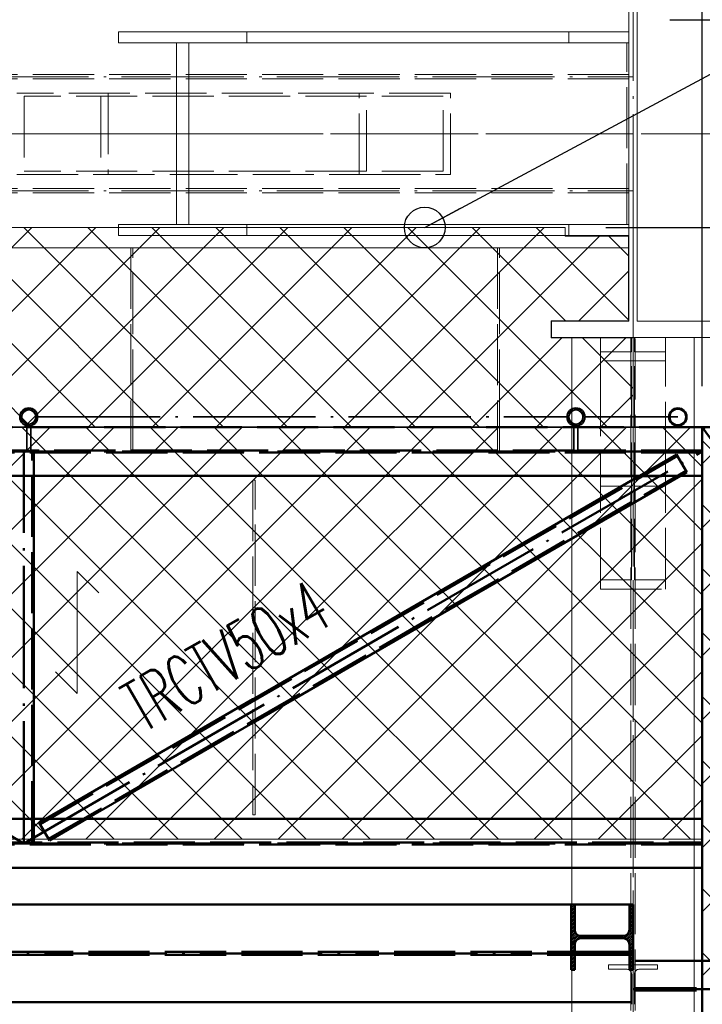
# Paper-space layout 'Layout1' of a CAD drawing. Extents: x -2 to 1243, y -36 to 596.
# Tile 34 of 84: x 292 to 326, y 444 to 492. Entities that reach past the tile are written whole.
import ezdxf

# ---------------------------------------------------------------- set-up
doc = ezdxf.new("R2010")
doc.units = 0
for name, pattern in [('ACAD_ISO02W100', [15, 12, -3]), ('ACAD_ISO04W100', [30.5, 24, -3, 0.5, -3]), ('HP_01_CER_B', [8, 5, -1, 1, -1])]:
    doc.linetypes.add(name, pattern=pattern)
doc.layers.get('0').update_dxf_attribs({"linetype": 'CONTINUOUS'})
doc.layers.get('DEFPOINTS').update_dxf_attribs({"color": 132, "linetype": 'CONTINUOUS'})
for name, color, linetype, lineweight in [('SS_1.ET-HALA_TaO-KCE_VELINU-PRUVLAK', 9, 'CONTINUOUS', 13), ('SS_1.ET-HALA_TaO-RASTR', 7, 'HP_01_CER_B', 13), ('SS_1.ET-HALA_TaO-SLOUP', 9, 'CONTINUOUS', 13), ('SS_2.ET-HALA_TaO-KCE_VELINU-NADSTAVBA', 72, 'CONTINUOUS', 50), ('SS_2.ET-HALA_TaO-KCE_VELINU-PODLAH.NOSNIK', 212, 'CONTINUOUS', 50), ('SS_2.ET-HALA_TaO-LAVKA_+8.000m', 134, 'CONTINUOUS', 50), ('SS_2.ET-HALA_TaO-LAVKA_+8.000m-PLECH', 90, 'CONTINUOUS', 13), ('SS_2.ET-HALA_TaO-LAVKA_+8.000m-PLECH-VYZTUHA', 150, 'CONTINUOUS', 13), ('SS_2.ET-HALA_TaO-LAVKA_+8.000m-ZABRADLI', 30, 'CONTINUOUS', 35), ('SS_KOTY', 3, 'CONTINUOUS', 25), ('SS_POPIS_PROFILU', 13, 'CONTINUOUS', 25), ('SS_SRAFY', 8, 'CONTINUOUS', 18)]:
    doc.layers.add(name, color=color, linetype=linetype, lineweight=lineweight)
doc.styles.add('ROMANS', font='romans.shx', dxfattribs={"width": 0.8})
doc.styles.add('romans.shx', font='romans.shx', dxfattribs={"height": 5})
doc.dimstyles.new('A-1_(2.5)_50AS', dxfattribs={"dimtxt": 2.5, "dimasz": 2, "dimexe": 1, "dimexo": 2, "dimgap": 0, "dimtad": 0, "dimdec": 1, "dimlfac": 50, "dimrnd": 1, "dimtxsty": 'ROMANS', "dimblk1": 'OBLIQUE', "dimblk2": 'OBLIQUE', "dimsah": 1, "dimcen": 2, "dimclrd": 256, "dimclre": 256, "dimclrt": 256, "dimadec": 1, "dimazin": 2, "dimtfac": 0.714286, "dimtdec": 1, "dimtmove": 0, "dimatfit": 3, "dimldrblk": 'OPEN', "dimfxl": 1, "dimtvp": 1.142857, "dimtfill": 1, "dimtolj": 1, "dimlwd": -1, "dimlwe": -1, "dimarcsym": 0})
pattern_1 = [(45, (82.1381, 105.12424), (-0.044901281, 0.044901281), [])]

# ---------------------------------------------------------------- blocks, each defined once
blk = doc.blocks.new('_Oblique')
at = {"color": 0, "linetype": 'ByBlock', "lineweight": -2}
blk.add_line((-0.5, -0.5), (0.5, 0.5), dxfattribs=at)
blk = doc.blocks.new('*D47')
at = {"layer": 'DEFPOINTS', "color": 0, "transparency": 16777216}
for p in [(318.811, 481.924, -7722.3), (369.885, 481.924), (345.538, 472.124, -7720)]:
    blk.add_point(p, dxfattribs=at)
at = {"layer": 'SS_KOTY', "transparency": 16777216}
for p, q in [((320.811, 481.924), (370.885, 481.924)), ((369.885, 472.124), (369.885, 481.924)), ((347.538, 472.124), (370.885, 472.124))]:
    blk.add_line(p, q, dxfattribs=at)
at = {"layer": 'SS_KOTY', "transparency": 16777216, "xscale": 2, "yscale": 2, "zscale": 2}
for p, rotation in [((369.885, 481.924), 90), ((369.885, 472.124), 270)]:
    blk.add_blockref('_Oblique', p, dxfattribs=dict(at, rotation=rotation))
at = {"layer": 'SS_KOTY', "transparency": 16777216, "insert": (367.028, 477.024), "char_height": 2.5, "attachment_point": 5, "rotation": 90, "style": 'ROMANS', "bg_fill": 3, "box_fill_scale": 1.1, "bg_fill_color": 256, "bg_fill_true_color": 13158600, "bg_fill_transparency": 0}
blk.add_mtext('\\A1;490', dxfattribs=at)
blk = doc.blocks.new('_OPEN')
at = {"color": 0, "linetype": 'ByBlock'}
for p, q in [((-1, 0.167), (0, 0)), ((0, 0), (-1, -0.167)), ((0, 0), (-1, 0))]:
    blk.add_line(p, q, dxfattribs=at)
blk = doc.blocks.new('*D48')
at = {"layer": 'DEFPOINTS', "color": 0, "transparency": 16777216}
for p in [(321.938, 492.124, -7720), (375.885, 492.124), (378.385, 486.524)]:
    blk.add_point(p, dxfattribs=at)
at = {"layer": 'SS_KOTY', "transparency": 16777216}
for p, q in [((375.885, 492.124), (375.885, 499.267)), ((323.938, 492.124), (376.885, 492.124)), ((375.885, 486.524), (375.885, 492.124)), ((376.385, 486.524), (374.885, 486.524))]:
    blk.add_line(p, q, dxfattribs=at)
at = {"layer": 'SS_KOTY', "transparency": 16777216, "xscale": 2, "yscale": 2, "zscale": 2}
for p, rotation in [((375.885, 492.124), 90), ((375.885, 486.524), 270)]:
    blk.add_blockref('_Oblique', p, dxfattribs=dict(at, rotation=rotation))
at = {"layer": 'SS_KOTY', "transparency": 16777216, "insert": (373.028, 496.696), "char_height": 2.5, "attachment_point": 5, "rotation": 90, "style": 'ROMANS', "bg_fill": 3, "box_fill_scale": 1.1, "bg_fill_color": 256, "bg_fill_true_color": 13158600, "bg_fill_transparency": 0}
blk.add_mtext('\\A1;280', dxfattribs=at)
blk = doc.blocks.new('*D49')
at = {"layer": 'DEFPOINTS', "color": 0, "transparency": 16777216}
for p in [(345.538, 540.474), (325.538, 472.124, -7720.1), (345.538, 472.124, -7720)]:
    blk.add_point(p, dxfattribs=at)
at = {"layer": 'SS_KOTY', "transparency": 16777216}
for p, q in [((325.538, 474.124), (325.538, 541.474)), ((345.538, 474.124), (345.538, 541.474)), ((325.538, 540.474), (345.538, 540.474))]:
    blk.add_line(p, q, dxfattribs=at)
at = {"layer": 'SS_KOTY', "transparency": 16777216, "xscale": 2, "yscale": 2, "zscale": 2, "rotation": 180}
blk.add_blockref('_Oblique', (325.538, 540.474), dxfattribs=at)
at = {"layer": 'SS_KOTY', "transparency": 16777216, "xscale": 2, "yscale": 2, "zscale": 2}
blk.add_blockref('_Oblique', (345.538, 540.474), dxfattribs=at)
at = {"layer": 'SS_KOTY', "transparency": 16777216, "insert": (335.538, 543.331), "char_height": 2.5, "attachment_point": 5, "style": 'ROMANS', "bg_fill": 3, "box_fill_scale": 1.1, "bg_fill_color": 256, "bg_fill_true_color": 13158600, "bg_fill_transparency": 0}
blk.add_mtext('\\A1;1000', dxfattribs=at)
blk = doc.blocks.new('*D50')
at = {"layer": 'DEFPOINTS', "color": 0, "transparency": 16777216}
for p in [(258.938, 540.474), (258.938, 492.124, -7720.1), (325.538, 472.124, -7720.1)]:
    blk.add_point(p, dxfattribs=at)
at = {"layer": 'SS_KOTY', "transparency": 16777216}
for p, q in [((258.938, 494.124), (258.938, 541.474)), ((325.538, 474.124), (325.538, 541.474)), ((325.538, 540.474), (258.938, 540.474))]:
    blk.add_line(p, q, dxfattribs=at)
at = {"layer": 'SS_KOTY', "transparency": 16777216, "xscale": 2, "yscale": 2, "zscale": 2, "rotation": 180}
blk.add_blockref('_Oblique', (258.938, 540.474), dxfattribs=at)
at = {"layer": 'SS_KOTY', "transparency": 16777216, "xscale": 2, "yscale": 2, "zscale": 2}
blk.add_blockref('_Oblique', (325.538, 540.474), dxfattribs=at)
at = {"layer": 'SS_KOTY', "transparency": 16777216, "insert": (292.238, 543.331), "char_height": 2.5, "attachment_point": 5, "style": 'ROMANS', "bg_fill": 3, "box_fill_scale": 1.1, "bg_fill_color": 256, "bg_fill_true_color": 13158600, "bg_fill_transparency": 0}
blk.add_mtext('\\A1;3330', dxfattribs=at)
blk = doc.blocks.new('*D54')
at = {"layer": 'DEFPOINTS', "color": 0, "transparency": 16777216}
for p in [(345.538, 472.124, -7720.1), (363.885, 472.124), (325.538, 451.684, -7720.1)]:
    blk.add_point(p, dxfattribs=at)
at = {"layer": 'SS_KOTY', "transparency": 16777216}
for p, q in [((347.538, 472.124), (364.885, 472.124)), ((363.885, 451.684), (363.885, 472.124)), ((327.538, 451.684), (364.885, 451.684))]:
    blk.add_line(p, q, dxfattribs=at)
at = {"layer": 'SS_KOTY', "transparency": 16777216, "xscale": 2, "yscale": 2, "zscale": 2}
for p, rotation in [((363.885, 472.124), 90), ((363.885, 451.684), 270)]:
    blk.add_blockref('_Oblique', p, dxfattribs=dict(at, rotation=rotation))
at = {"layer": 'SS_KOTY', "transparency": 16777216, "insert": (361.028, 461.904), "char_height": 2.5, "attachment_point": 5, "rotation": 90, "style": 'ROMANS', "bg_fill": 3, "box_fill_scale": 1.1, "bg_fill_color": 256, "bg_fill_true_color": 13158600, "bg_fill_transparency": 0}
blk.add_mtext('\\A1;1022', dxfattribs=at)
blk = doc.blocks.new('*D58')
at = {"layer": 'DEFPOINTS', "color": 0, "transparency": 16777216}
for p in [(325.538, 534.474), (322.138, 519.562, -7720.1), (325.538, 472.124, -7720.1)]:
    blk.add_point(p, dxfattribs=at)
at = {"layer": 'SS_KOTY', "transparency": 16777216}
for p, q in [((322.138, 521.562), (322.138, 535.474)), ((325.538, 474.124), (325.538, 535.474)), ((322.138, 534.474), (325.538, 534.474)), ((325.538, 534.474), (332.395, 534.474))]:
    blk.add_line(p, q, dxfattribs=at)
at = {"layer": 'SS_KOTY', "transparency": 16777216, "xscale": 2, "yscale": 2, "zscale": 2, "rotation": 180}
blk.add_blockref('_Oblique', (322.138, 534.474), dxfattribs=at)
at = {"layer": 'SS_KOTY', "transparency": 16777216, "xscale": 2, "yscale": 2, "zscale": 2}
blk.add_blockref('_Oblique', (325.538, 534.474), dxfattribs=at)
at = {"layer": 'SS_KOTY', "transparency": 16777216, "insert": (329.967, 537.331), "char_height": 2.5, "attachment_point": 5, "style": 'ROMANS', "bg_fill": 3, "box_fill_scale": 1.1, "bg_fill_color": 256, "bg_fill_true_color": 13158600, "bg_fill_transparency": 0}
blk.add_mtext('\\A1;170', dxfattribs=at)

psp = doc.layouts.get("Layout1")

# ---------------------------------------------------------------- hatches: boundary and pattern name
at = {"layer": 'SS_SRAFY'}
h = psp.add_hatch(dxfattribs=at)
h.set_pattern_fill('ANSI31', color=5, scale=0.02, style=0)
h.set_pattern_definition(pattern_1)
h.paths.add_polyline_path([(319.2781, 448.6842), (319.0981, 448.6842), (319.0981, 445.4842), (319.2781, 445.4842), (319.2781, 446.7242, -0.4142136), (319.5781, 447.0242), (321.6581, 447.0242, -0.4142136), (321.9581, 446.7242), (321.9581, 445.4842), (322.1381, 445.4842), (322.1381, 448.6842), (321.9581, 448.6842), (321.9581, 447.4442, -0.4142136), (321.6581, 447.1442), (319.5781, 447.1442, -0.4142136), (319.2781, 447.4442)], flags=0)
h = psp.add_hatch(dxfattribs=at)
h.set_pattern_fill('ANSI37', color=8, scale=0.7, angle=180, style=0)
h.set_pattern_definition([(225, (335.538, 423.5242), (1.57154, -1.57154), []), (315, (335.538, 423.5242), (1.57154, 1.57154), [])])
h.paths.add_polyline_path([(345.5381, 444.5242), (325.5381, 444.5242), (325.5381, 402.5242), (345.5381, 402.5242)], flags=0)

# ---------------------------------------------------------------- linework, layer by layer
at = {"layer": 'SS_1.ET-HALA_TaO-KCE_VELINU-PRUVLAK', "color": 9, "linetype": 'ACAD_ISO02W100', "ltscale": 0.25}
for p, q in [((323.7381, 464.1715), (323.7381, 470.3693)), ((320.5381, 469.677), (323.7381, 469.677)), ((320.5381, 469.2297), (322.0581, 469.2297)), ((322.2181, 469.2297), (323.7381, 469.2297)), ((319.1381, 466.649), (319.1381, 467.8039)), ((320.5381, 464.6188), (322.0581, 464.6188)), ((322.2181, 464.6188), (323.7381, 464.6188)), ((320.5381, 464.1715), (323.7381, 464.1715)), ((319.1381, 450.4842), (319.1381, 452.8842)), ((325.1381, 450.4842), (325.1381, 452.8842)), ((319.1381, 445.4842), (319.1381, 448.6842)), ((320.9381, 445.7242), (323.3381, 445.7242)), ((320.9381, 445.7242), (320.9381, 445.5042)), ((323.3381, 445.5042), (323.3381, 445.7242)), ((320.9381, 445.5042), (321.8331, 445.5042)), ((322.0731, 445.2642), (322.0731, 443.7842)), ((322.2031, 443.7842), (322.2031, 445.2642)), ((322.4431, 445.5042), (323.3381, 445.5042))]:
    psp.add_line(p, q, dxfattribs=at)
at = {"layer": 'SS_1.ET-HALA_TaO-KCE_VELINU-PRUVLAK', "color": 5, "linetype": 'Continuous', "ltscale": 0.25}
for p, q in [((319.1381, 467.8039), (319.1381, 469.7242)), ((325.1381, 452.8842), (325.1381, 469.7242)), ((319.1381, 452.8842), (319.1381, 466.649)), ((319.1381, 448.6842), (319.1381, 450.4842)), ((325.1381, 105.7242), (325.1381, 450.4842)), ((319.1381, 361.6842), (319.1381, 445.4842))]:
    psp.add_line(p, q, dxfattribs=at)
at = {"layer": 'SS_1.ET-HALA_TaO-KCE_VELINU-PRUVLAK', "color": 9, "linetype": 'ACAD_ISO04W100', "ltscale": 0.25}
psp.add_line((322.1381, 424.9242), (322.1381, 444.5242), dxfattribs=at)
at = {"layer": 'SS_1.ET-HALA_TaO-KCE_VELINU-PRUVLAK', "color": 9, "linetype": 'ACAD_ISO02W100', "ltscale": 0.25, "extrusion": (3.13938e-14, 7.57912e-14, -1)}
psp.add_arc((-321.8331, 445.2642), 0.24, 90, 180, dxfattribs=at)
at = {"layer": 'SS_1.ET-HALA_TaO-KCE_VELINU-PRUVLAK', "color": 9, "linetype": 'ACAD_ISO02W100', "ltscale": 0.25, "extrusion": (-7.57912e-14, 3.13938e-14, -1)}
psp.add_arc((-322.4431, 445.2642), 0.24, 0, 90, dxfattribs=at)
at = {"layer": 'SS_2.ET-HALA_TaO-KCE_VELINU-NADSTAVBA', "color": 1, "linetype": 'Continuous', "ltscale": 0.25}
for p, q in [((319.0981, 448.6842), (319.2781, 448.6842)), ((319.0981, 448.6842), (319.0981, 445.4842)), ((319.2781, 447.4442), (319.2781, 448.6842)), ((321.9581, 448.6842), (322.1381, 448.6842)), ((321.9581, 448.6842), (321.9581, 447.4442)), ((322.1381, 445.4842), (322.1381, 448.6842)), ((319.2781, 445.4842), (319.2781, 446.7242)), ((321.6581, 447.1442), (319.5781, 447.1442)), ((319.5781, 447.0242), (321.6581, 447.0242)), ((321.9581, 446.7242), (321.9581, 445.4842)), ((319.0981, 445.4842), (319.2781, 445.4842)), ((321.9581, 445.4842), (322.1381, 445.4842))]:
    psp.add_line(p, q, dxfattribs=at)
at = {"layer": 'SS_2.ET-HALA_TaO-KCE_VELINU-NADSTAVBA', "color": 1, "linetype": 'Continuous', "ltscale": 0.25, "extrusion": (1.21266e-13, 5.023e-14, -1)}
psp.add_arc((-319.5781, 447.4442), 0.3, 270, 0, dxfattribs=at)
at = {"layer": 'SS_2.ET-HALA_TaO-KCE_VELINU-NADSTAVBA', "color": 1, "linetype": 'Continuous', "ltscale": 0.25, "extrusion": (-5.023e-14, 1.21266e-13, -1)}
psp.add_arc((-321.6581, 447.4442), 0.3, 180, 270, dxfattribs=at)
at = {"layer": 'SS_2.ET-HALA_TaO-KCE_VELINU-NADSTAVBA', "color": 1, "linetype": 'Continuous', "ltscale": 0.25, "extrusion": (2.42532e-13, -1.0046e-13, -1)}
psp.add_arc((-319.5781, 446.7242), 0.3, 0, 90, dxfattribs=at)
at = {"layer": 'SS_2.ET-HALA_TaO-KCE_VELINU-NADSTAVBA', "color": 1, "linetype": 'Continuous', "ltscale": 0.25, "extrusion": (-1.0046e-13, -2.42532e-13, -1)}
psp.add_arc((-321.6581, 446.7242), 0.3, 90, 180, dxfattribs=at)
at = {"layer": 'SS_2.ET-HALA_TaO-KCE_VELINU-PODLAH.NOSNIK', "color": 1, "linetype": 'Continuous', "ltscale": 0.25}
for p, q in [((260.1381, 448.6842), (319.0981, 448.6842)), ((205.4181, 443.8842), (319.1381, 443.8842))]:
    psp.add_line(p, q, dxfattribs=at)
at = {"layer": 'SS_2.ET-HALA_TaO-KCE_VELINU-PODLAH.NOSNIK', "color": 3, "linetype": 'ACAD_ISO02W100', "ltscale": 0.25}
for p, q in [((319.2781, 448.6842), (321.9581, 448.6842)), ((205.4181, 446.3592), (319.1381, 446.3592)), ((205.4181, 446.2092), (319.1381, 446.2092)), ((319.1381, 446.3592), (319.1967, 446.3592)), ((319.1381, 446.2092), (319.1967, 446.2092)), ((319.1967, 446.3592), (319.2733, 446.3592)), ((319.1967, 446.2092), (319.2733, 446.2092)), ((319.2733, 446.3592), (319.3381, 446.3592)), ((319.2733, 446.2092), (319.3381, 446.2092)), ((319.3381, 446.3592), (322.0281, 446.3592)), ((319.3381, 446.2092), (319.3381, 446.3592)), ((319.3381, 446.2092), (322.0281, 446.2092)), ((319.1381, 443.8842), (322.0281, 443.8842))]:
    psp.add_line(p, q, dxfattribs=at)
at = {"layer": 'SS_2.ET-HALA_TaO-KCE_VELINU-PODLAH.NOSNIK', "color": 7, "linetype": 'ACAD_ISO04W100', "ltscale": 0.25}
psp.add_line((322.1381, 446.2842), (202.1381, 446.2842), dxfattribs=at)
at = {"layer": 'SS_2.ET-HALA_TaO-LAVKA_+8.000m', "color": 7, "linetype": 'ACAD_ISO04W100', "ltscale": 0.25}
for p, q in [((292.2381, 451.6842), (258.9381, 470.9242)), ((292.2381, 451.6842), (292.2381, 470.9242)), ((322.1381, 444.5242), (345.5381, 444.5242))]:
    psp.add_line(p, q, dxfattribs=at)
at = {"layer": 'SS_2.ET-HALA_TaO-LAVKA_+8.000m', "color": 3, "linetype": 'ACAD_ISO02W100', "ltscale": 0.25}
for p, q in [((292.3856, 470.9742), (265.7331, 470.9742)), ((292.6581, 451.7343), (292.6581, 470.8742)), ((292.7381, 470.8742), (292.7381, 469.7242)), ((293.0369, 452.6308), (324.319, 470.705)), ((322.4617, 469.7242), (324.279, 470.7742)), ((324.7793, 469.9084), (324.279, 470.7742)), ((293.4572, 451.9035), (324.7393, 469.9776)), ((324.7793, 469.9084), (324.4606, 469.7242)), ((303.4881, 458.7617), (303.5881, 458.8195)), ((303.5881, 458.8195), (303.4881, 458.7617)), ((303.5881, 458.7271), (303.4881, 458.6693)), ((303.4881, 457.6992), (303.5881, 457.757)), ((303.5881, 457.6646), (303.4881, 457.6068)), ((303.4881, 457.6068), (303.5881, 457.6646)), ((292.7381, 452.8842), (292.7381, 451.7343)), ((292.9969, 452.7001), (293.3156, 452.8842)), ((292.9969, 452.7001), (293.0369, 452.6308)), ((292.9969, 452.7001), (293.4972, 451.8343)), ((293.4755, 452.8842), (293.0369, 452.6308)), ((295.3145, 452.8842), (293.4972, 451.8343)), ((322.2481, 445.9242), (325.1381, 445.9242)), ((325.5381, 445.9242), (327.0381, 445.9242)), ((322.2481, 444.5792), (345.5381, 444.5792)), ((322.2481, 444.4692), (345.5381, 444.4692))]:
    psp.add_line(p, q, dxfattribs=at)
at = {"layer": 'SS_2.ET-HALA_TaO-LAVKA_+8.000m', "color": 1, "linetype": 'Continuous', "ltscale": 0.25}
for p, q in [((292.7381, 452.8842), (292.7381, 469.7242)), ((324.4606, 469.7242), (303.5881, 457.6646)), ((303.5881, 458.8195), (322.4617, 469.7242)), ((293.3156, 452.8842), (303.4881, 458.7617)), ((303.4881, 457.6068), (295.3145, 452.8842)), ((325.1381, 445.9242), (325.5381, 445.9242))]:
    psp.add_line(p, q, dxfattribs=at)
at = {"layer": 'SS_2.ET-HALA_TaO-LAVKA_+8.000m-PLECH', "color": 7}
for p, q in [((294.8574, 465.0395, -7720.1), (294.8574, 459.0395, -7720.1)), ((295.9181, 463.9788, -7720.1), (294.8574, 465.0395, -7720.1)), ((294.8574, 459.0395, -7720.1), (293.7967, 460.1001, -7720.1))]:
    psp.add_line(p, q, dxfattribs=at)
at = {"layer": 'SS_2.ET-HALA_TaO-LAVKA_+8.000m-PLECH', "color": 7, "linetype": 'Continuous', "ltscale": 0.25}
for p, q in [((325.5381, 402.5242), (325.5381, 444.5242)), ((325.5381, 444.5242), (345.5381, 444.5242))]:
    psp.add_line(p, q, dxfattribs=at)
at = {"layer": 'SS_2.ET-HALA_TaO-LAVKA_+8.000m-PLECH-VYZTUHA', "color": 3, "linetype": 'ACAD_ISO02W100', "ltscale": 0.25}
for p, q in [((297.4881, 470.9242), (297.5881, 470.9242)), ((297.5881, 470.9242), (297.5881, 470.9742)), ((315.4881, 470.9242), (315.5881, 470.9242)), ((315.5881, 470.9242), (315.5881, 470.9742)), ((303.5881, 469.5242), (303.4881, 469.5242)), ((303.4881, 469.5242), (303.4881, 453.0842)), ((303.5881, 453.0842), (303.5881, 469.5242)), ((303.4881, 453.0842), (303.5881, 453.0842))]:
    psp.add_line(p, q, dxfattribs=at)
at = {"layer": 'SS_2.ET-HALA_TaO-LAVKA_+8.000m-ZABRADLI', "color": 3, "linetype": 'ACAD_ISO02W100', "ltscale": 0.25}
psp.add_line((292.5856, 470.9742), (292.3856, 470.9742), dxfattribs=at)

# ---------------------------------------------------------------- texts
at = {"layer": 'SS_POPIS_PROFILU', "color": 13, "style": 'romans.shx', "width": 0.6}
psp.add_text('TRCTV50x4', height=2.5, rotation=30.01837, dxfattribs=at).set_placement((298.0923, 457.0916))

# ---------------------------------------------------------------- dimensions: what is measured, and where the dimension line sits
at = {"layer": 'SS_KOTY'}
dim = psp.add_linear_dim(base=(375.885, 492.1242), p1=(378.385, 486.5242), p2=(321.9381, 492.1242, -7720), angle=90, dimstyle='A-1_(2.5)_50AS', dxfattribs=at)
dim.commit()
dim.dimension.update_dxf_attribs({"geometry": '*D48', "text_midpoint": (375.885, 496.6957), "dimtype": 160})
dim = psp.add_linear_dim(base=(369.885, 481.9242), p1=(345.5381, 472.1242, -7720), p2=(318.8112, 481.9242, -7722.3), angle=90, dimstyle='A-1_(2.5)_50AS', override={"dimtmove": 1}, dxfattribs=at)
dim.commit()
dim.dimension.update_dxf_attribs({"geometry": '*D47', "text_midpoint": (367.0279, 477.0242)})

# ---------------------------------------------------------------- next in the draw order: linework, layer by layer
at = {"layer": 'SS_2.ET-HALA_TaO-LAVKA_+8.000m', "color": 3, "linetype": 'ACAD_ISO02W100', "ltscale": 0.25}
psp.add_line((319.2381, 470.9742), (292.5856, 470.9742), dxfattribs=at)
at = {"layer": 'SS_2.ET-HALA_TaO-LAVKA_+8.000m-ZABRADLI', "color": 3, "linetype": 'ACAD_ISO02W100', "ltscale": 0.25}
psp.add_line((319.4381, 470.9742), (319.2381, 470.9742), dxfattribs=at)

# ---------------------------------------------------------------- next in the draw order: dimensions: what is measured, and where the dimension line sits
at = {"layer": 'SS_KOTY'}
dim = psp.add_linear_dim(base=(345.5381, 540.4736), p1=(325.5381, 472.1242, -7720.1), p2=(345.5381, 472.1242, -7720), dimstyle='A-1_(2.5)_50AS', dxfattribs=at)
dim.commit()
dim.dimension.update_dxf_attribs({"geometry": '*D49', "text_midpoint": (335.5381, 543.3307)})

# ---------------------------------------------------------------- next in the draw order: dimensions: what is measured, and where the dimension line sits
dim = psp.add_linear_dim(base=(258.9381, 540.4736), p1=(325.5381, 472.1242, -7720.1), p2=(258.9381, 492.1242, -7720.1), dimstyle='A-1_(2.5)_50AS', override={"dimtmove": 1}, dxfattribs=at)
dim.commit()
dim.dimension.update_dxf_attribs({"geometry": '*D50', "text_midpoint": (292.2381, 543.3307)})

# ---------------------------------------------------------------- next in the draw order: hatches: boundary and pattern name
at = {"layer": 'SS_SRAFY'}
h = psp.add_hatch(dxfattribs=at)
h.set_pattern_fill('ANSI31', color=5, scale=0.02, style=0)
h.set_pattern_definition(pattern_1)
h.paths.add_polyline_path([(292.4856, 473.0642, 1), (292.4856, 472.1742, 1)], flags=0)
h.paths.add_polyline_path([(292.4856, 472.9642, 1), (292.4856, 472.2742, 1)], flags=0)
h = psp.add_hatch(dxfattribs=at)
h.set_pattern_fill('ANSI31', color=5, scale=0.02, style=0)
h.set_pattern_definition(pattern_1)
h.paths.add_polyline_path([(319.3381, 473.0642, 1), (319.3381, 472.1742, 1)], flags=0)
h.paths.add_polyline_path([(319.3381, 472.9642, 1), (319.3381, 472.2742, 1)], flags=0)

# ---------------------------------------------------------------- next in the draw order: linework, layer by layer
at = {"layer": 'SS_1.ET-HALA_TaO-KCE_VELINU-PRUVLAK', "color": 9, "linetype": 'ACAD_ISO02W100', "ltscale": 0.25}
for p, q in [((308.702, 488.5242), (291.902, 488.5242)), ((309.0598, 488.3642), (292.2598, 488.3642)), ((292.2598, 488.3642), (292.2598, 484.6842)), ((296.0164, 488.3642), (296.0164, 484.6842)), ((296.3742, 488.5242), (296.3742, 484.5242)), ((313.1741, 488.5242), (308.702, 488.5242)), ((308.702, 484.5242), (308.702, 488.5242)), ((312.8164, 488.3642), (309.0598, 488.3642)), ((309.0598, 484.6842), (309.0598, 488.3642)), ((312.8164, 484.6842), (312.8164, 488.3642)), ((313.1741, 484.5242), (313.1741, 488.5242)), ((291.902, 484.5242), (299.7317, 484.5242)), ((309.0598, 484.6842), (292.2598, 484.6842)), ((299.7317, 484.5242), (308.702, 484.5242)), ((308.702, 484.5242), (313.1741, 484.5242)), ((312.8164, 484.6842), (309.0598, 484.6842)), ((320.5381, 475.8188), (320.5381, 476.5242)), ((320.5381, 475.3715), (320.5381, 475.8188)), ((320.5381, 473.0642), (320.5381, 475.3715)), ((319.1381, 472.8926), (319.1381, 473.0105)), ((320.5381, 464.1715), (320.5381, 473.0642)), ((319.1381, 472.228), (319.1381, 472.3459)), ((319.1381, 469.7242), (319.1381, 472.1742))]:
    psp.add_line(p, q, dxfattribs=at)
at = {"layer": 'SS_1.ET-HALA_TaO-KCE_VELINU-PRUVLAK', "color": 5, "linetype": 'Continuous', "ltscale": 0.25}
for p, q in [((299.7317, 486.5242), (262.2601, 486.5242)), ((319.1381, 473.0105), (319.1381, 476.5242)), ((319.1381, 472.3459), (319.1381, 472.8926)), ((319.1381, 472.1742), (319.1381, 472.228))]:
    psp.add_line(p, q, dxfattribs=at)
at = {"layer": 'SS_1.ET-HALA_TaO-SLOUP', "color": 5, "linetype": 'Continuous', "ltscale": 0.25}
for p, q in [((303.1933, 491.5242), (296.884, 491.5242)), ((296.884, 491.5242), (296.884, 490.9842)), ((303.1933, 491.5242), (303.1933, 490.9842)), ((296.884, 490.9842), (299.7317, 490.9842)), ((299.7317, 490.9842), (299.7317, 482.0642)), ((300.3456, 490.9842), (303.1933, 490.9842)), ((300.3456, 490.9842), (300.3456, 482.0642)), ((299.7317, 482.0642), (296.884, 482.0642)), ((296.884, 482.0642), (296.884, 481.5242)), ((303.1933, 482.0642), (300.3456, 482.0642)), ((303.1933, 482.0642), (303.1933, 481.5242)), ((296.884, 481.5242), (303.1933, 481.5242)), ((318.1381, 477.3242), (318.1381, 476.5242))]:
    psp.add_line(p, q, dxfattribs=at)
at = {"layer": 'SS_1.ET-HALA_TaO-SLOUP', "color": 9, "linetype": 'ACAD_ISO02W100', "ltscale": 0.25}
for p, q in [((318.9834, 490.9842), (318.9834, 491.5242)), ((299.7317, 490.9842), (300.3456, 490.9842)), ((300.3456, 482.0642), (299.7317, 482.0642)), ((318.9834, 481.5242), (318.9834, 482.0642))]:
    psp.add_line(p, q, dxfattribs=at)
at = {"layer": 'SS_2.ET-HALA_TaO-LAVKA_+8.000m-PLECH', "color": 7, "linetype": 'Continuous', "ltscale": 0.25}
for p, q in [((260.1381, 481.9242), (318.8112, 481.9242)), ((318.8112, 481.5042), (318.8112, 481.9242)), ((318.1181, 476.5042), (318.1181, 477.3443))]:
    psp.add_line(p, q, dxfattribs=at)
at = {"layer": 'SS_2.ET-HALA_TaO-LAVKA_+8.000m-PLECH-VYZTUHA', "color": 3, "linetype": 'ACAD_ISO02W100', "ltscale": 0.25}
for p, q in [((297.4881, 480.9242), (297.4881, 472.9392)), ((297.5881, 472.9392), (297.5881, 480.9242)), ((315.4881, 480.9242), (315.4881, 472.9392)), ((315.5881, 472.9392), (315.5881, 480.9242)), ((297.4881, 472.9392), (297.4881, 472.8992)), ((297.4881, 472.8992), (297.4881, 472.3392)), ((297.5881, 472.2992), (297.5881, 472.9392)), ((315.4881, 472.9392), (315.4881, 472.8992)), ((315.4881, 472.8992), (315.4881, 472.3392)), ((315.5881, 472.2992), (315.5881, 472.9392)), ((297.4881, 472.3392), (297.4881, 472.2992)), ((297.4881, 472.2992), (297.4881, 472.1742)), ((297.5881, 472.1742), (297.5881, 472.2992)), ((315.4881, 472.3392), (315.4881, 472.2992)), ((315.4881, 472.2992), (315.4881, 472.1742)), ((315.5881, 472.1742), (315.5881, 472.2992)), ((297.4881, 472.1742), (297.4881, 470.9242)), ((297.5881, 472.1242), (297.5881, 472.1742)), ((297.5881, 472.0542), (297.5881, 472.1242)), ((297.5881, 470.9742), (297.5881, 472.0542)), ((315.4881, 472.1742), (315.4881, 470.9242)), ((315.5881, 472.1242), (315.5881, 472.1742)), ((315.5881, 472.0542), (315.5881, 472.1242)), ((315.5881, 470.9742), (315.5881, 472.0542))]:
    psp.add_line(p, q, dxfattribs=at)
at = {"layer": 'SS_2.ET-HALA_TaO-LAVKA_+8.000m-ZABRADLI', "color": 7, "linetype": 'ACAD_ISO04W100', "ltscale": 0.25}
psp.add_line((292.9306, 472.6192), (318.8931, 472.6192), dxfattribs=at)
at = {"layer": 'SS_2.ET-HALA_TaO-LAVKA_+8.000m-ZABRADLI', "color": 3, "linetype": 'ACAD_ISO02W100', "ltscale": 0.25}
for p, q in [((292.3856, 472.1742), (292.3856, 470.9742)), ((292.5856, 470.9742), (292.5856, 472.1742)), ((319.2381, 472.1742), (319.2381, 470.9742)), ((319.4381, 470.9742), (319.4381, 472.1742))]:
    psp.add_line(p, q, dxfattribs=at)
at = {"layer": 'SS_2.ET-HALA_TaO-LAVKA_+8.000m-ZABRADLI', "color": 1, "linetype": 'Continuous', "ltscale": 0.25}
for centre, radius in [((292.4856, 472.6192), 0.445), ((292.4856, 472.6192), 0.345), ((319.3381, 472.6192), 0.445), ((319.3381, 472.6192), 0.345)]:
    psp.add_circle(centre, radius, dxfattribs=at)
at = {"layer": 'SS_POPIS_PROFILU', "color": 0, "linetype": 'ByBlock', "lineweight": -2}
psp.add_line((311.918, 481.9242), (313.6799, 482.8706), dxfattribs=at)
psp.add_circle((311.918, 481.9242), 1, dxfattribs=at)

# ---------------------------------------------------------------- next in the draw order: dimensions: what is measured, and where the dimension line sits
at = {"layer": 'SS_KOTY'}
dim = psp.add_linear_dim(base=(363.885, 472.1242), p1=(325.5381, 451.6842, -7720.1), p2=(345.5381, 472.1242, -7720.1), angle=90, dimstyle='A-1_(2.5)_50AS', dxfattribs=at)
dim.commit()
dim.dimension.update_dxf_attribs({"geometry": '*D54', "text_midpoint": (361.0279, 461.9042)})

# ---------------------------------------------------------------- next in the draw order: linework, layer by layer
at = {"layer": 'SS_2.ET-HALA_TaO-LAVKA_+8.000m', "color": 7, "linetype": 'ACAD_ISO04W100', "ltscale": 0.25}
for p, q in [((258.9381, 470.9242), (325.5381, 470.9242)), ((292.2381, 451.6842), (325.5381, 470.9242)), ((258.9381, 451.6842), (325.5381, 451.6842))]:
    psp.add_line(p, q, dxfattribs=at)
at = {"layer": 'SS_2.ET-HALA_TaO-LAVKA_+8.000m', "color": 3, "linetype": 'ACAD_ISO02W100', "ltscale": 0.25}
for p, q in [((325.5381, 470.8742), (260.1381, 470.8742)), ((325.5381, 470.9742), (319.4381, 470.9742)), ((260.1381, 451.7342), (325.5381, 451.7342)), ((325.5381, 451.6342), (260.1381, 451.6342))]:
    psp.add_line(p, q, dxfattribs=at)
at = {"layer": 'SS_2.ET-HALA_TaO-LAVKA_+8.000m', "color": 1, "linetype": 'Continuous', "ltscale": 0.25}
for p, q in [((260.1381, 469.7242), (325.5381, 469.7242)), ((325.5381, 452.8842), (325.5381, 469.7242)), ((325.5381, 452.8842), (260.1381, 452.8842)), ((325.5381, 450.4842), (325.5381, 452.8842)), ((260.1381, 450.4842), (325.5381, 450.4842)), ((325.5381, 318.5242), (325.5381, 450.4842))]:
    psp.add_line(p, q, dxfattribs=at)
at = {"layer": 'SS_2.ET-HALA_TaO-LAVKA_+8.000m-PLECH', "color": 7, "linetype": 'Continuous', "ltscale": 0.25}
for p, q in [((325.5381, 463.2242), (325.5381, 463.3242)), ((325.5381, 451.8842), (325.5381, 463.2242)), ((325.5381, 451.8842), (260.1381, 451.8842)), ((325.5381, 444.5242), (325.5381, 451.8842))]:
    psp.add_line(p, q, dxfattribs=at)

# ---------------------------------------------------------------- next in the draw order: dimensions: what is measured, and where the dimension line sits
at = {"layer": 'SS_KOTY'}
dim = psp.add_linear_dim(base=(325.5381, 534.4736), p1=(322.1381, 519.5623, -7720.1), p2=(325.5381, 472.1242, -7720.1), dimstyle='A-1_(2.5)_50AS', dxfattribs=at)
dim.commit()
dim.dimension.update_dxf_attribs({"geometry": '*D58', "text_midpoint": (329.9667, 537.3307)})

# ---------------------------------------------------------------- next in the draw order: hatches: boundary and pattern name
at = {"layer": 'SS_SRAFY'}
h = psp.add_hatch(dxfattribs=at)
h.set_pattern_fill('ANSI37', color=8, scale=0.7, angle=90, style=0)
h.set_pattern_definition([(135, (290.8604, 477.0103), (-1.57154, -1.57154), []), (225, (290.8604, 477.0103), (1.57154, -1.57154), [])])
h.paths.add_polyline_path([(322.1381, 472.1242), (322.1381, 476.5042), (318.1381, 476.5042), (318.1381, 477.3443), (321.9181, 477.3443), (321.9181, 481.5042), (318.8112, 481.5042), (318.8112, 481.9242), (260.1381, 481.9242), (260.1381, 472.1242)], flags=0)
h = psp.add_hatch(dxfattribs=at)
h.set_pattern_fill('ANSI31', color=5, scale=0.02, style=0)
h.set_pattern_definition(pattern_1)
h.paths.add_polyline_path([(324.3381, 473.0642, 1), (324.3381, 472.1742, 1)], flags=0)
h.paths.add_polyline_path([(324.3381, 473.0062, 1), (324.3381, 472.2322, 1)], flags=0)
h = psp.add_hatch(dxfattribs=at)
h.set_pattern_fill('ANSI37', color=8, scale=0.7, angle=90, style=0)
h.set_pattern_definition([(135, (292.838, 462.0042), (-1.57154, -1.57154), []), (225, (292.838, 462.0042), (1.57154, -1.57154), [])])
h.paths.add_polyline_path([(325.5381, 451.8842), (325.5381, 472.1242), (260.1381, 472.1242), (260.1381, 451.8842)], flags=0)
h = psp.add_hatch(dxfattribs=at)
h.set_pattern_fill('ANSI37', color=8, scale=0.7, angle=180, style=0)
h.set_pattern_definition([(225, (335.538, 458.3242), (1.57154, -1.57154), []), (315, (335.538, 458.3242), (1.57154, 1.57154), [])])
h.paths.add_polyline_path([(345.5381, 472.1242), (325.5381, 472.1242), (325.5381, 444.5242), (345.5381, 444.5242)], flags=0)

# ---------------------------------------------------------------- next in the draw order: linework, layer by layer
at = {"layer": 'SS_1.ET-HALA_TaO-KCE_VELINU-PRUVLAK', "color": 9, "linetype": 'ACAD_ISO02W100', "ltscale": 0.25}
for p, q in [((321.9381, 489.4292), (60.6656, 489.4292)), ((321.9381, 489.2192), (60.6656, 489.2192)), ((321.9381, 486.5242), (299.7317, 486.5242)), ((321.9381, 483.8292), (60.6656, 483.8292)), ((321.9381, 483.6192), (60.6656, 483.6192)), ((322.0281, 79.7243), (322.0281, 476.5242)), ((322.0581, 475.8188), (322.0581, 476.5242)), ((322.2181, 475.8188), (322.2181, 476.5242)), ((322.2481, 79.7243), (322.2481, 476.5242)), ((323.7381, 475.8188), (323.7381, 476.5242)), ((322.0581, 475.8188), (320.5381, 475.8188)), ((322.0581, 464.6188), (322.0581, 475.8188)), ((323.7381, 475.8188), (322.2181, 475.8188)), ((322.2181, 464.6188), (322.2181, 475.8188)), ((323.7381, 475.3715), (323.7381, 475.8188)), ((323.7381, 475.3715), (320.5381, 475.3715)), ((323.7381, 470.3693), (323.7381, 475.3715)), ((325.1381, 469.7242), (325.1381, 472.1742))]:
    psp.add_line(p, q, dxfattribs=at)
at = {"layer": 'SS_1.ET-HALA_TaO-KCE_VELINU-PRUVLAK', "color": 9, "linetype": 'ACAD_ISO04W100', "ltscale": 0.25}
for p, q in [((60.6656, 489.3242), (322.1381, 489.3242)), ((322.1381, 486.5242), (294.1381, 486.5242)), ((322.1381, 486.5242), (322.1381, 71.7242)), ((322.1381, 466.9242), (322.1381, 486.5242)), ((60.6656, 483.7242), (322.1381, 483.7242))]:
    psp.add_line(p, q, dxfattribs=at)
at = {"layer": 'SS_1.ET-HALA_TaO-KCE_VELINU-PRUVLAK', "color": 5, "linetype": 'Continuous', "ltscale": 0.25}
for p, q in [((261.0244, 480.9242), (321.9381, 480.9242)), ((325.1381, 472.1742), (325.1381, 476.5242))]:
    psp.add_line(p, q, dxfattribs=at)
at = {"layer": 'SS_1.ET-HALA_TaO-RASTR', "linetype": 'ACAD_ISO04W100', "ltscale": 0.25}
for p, q in [((322.1381, 46.8653), (322.1381, 524.5623)), ((55.6656, 486.5242), (361.4083, 486.5242))]:
    psp.add_line(p, q, dxfattribs=at)
at = {"layer": 'SS_1.ET-HALA_TaO-SLOUP', "color": 5, "linetype": 'Continuous', "ltscale": 0.25}
for p, q in [((321.9381, 495.7242), (321.9381, 477.3242)), ((322.3381, 477.3242), (322.3381, 495.7242)), ((321.9381, 491.5242), (303.1933, 491.5242)), ((303.1933, 490.9842), (321.9381, 490.9842)), ((321.9381, 482.0642), (303.1933, 482.0642)), ((303.1933, 481.5242), (321.9381, 481.5242)), ((321.9381, 477.3242), (318.1381, 477.3242)), ((326.1381, 477.3242), (322.3381, 477.3242)), ((318.1381, 476.5242), (326.1381, 476.5242))]:
    psp.add_line(p, q, dxfattribs=at)
at = {"layer": 'SS_1.ET-HALA_TaO-SLOUP', "color": 9, "linetype": 'ACAD_ISO02W100', "ltscale": 0.25}
psp.add_line((321.8311, 482.0642), (321.8311, 490.9842), dxfattribs=at)
at = {"layer": 'SS_1.ET-HALA_TaO-SLOUP', "color": 9, "linetype": 'ACAD_ISO04W100', "ltscale": 0.25}
psp.add_line((300.0387, 486.5242), (322.1381, 486.5242), dxfattribs=at)
at = {"layer": 'SS_2.ET-HALA_TaO-LAVKA_+8.000m', "color": 3, "linetype": 'ACAD_ISO02W100', "ltscale": 0.25}
psp.add_line((325.4381, 472.1242), (260.1381, 472.1242), dxfattribs=at)
at = {"layer": 'SS_2.ET-HALA_TaO-LAVKA_+8.000m', "color": 1, "linetype": 'Continuous', "ltscale": 0.25}
for p, q in [((325.5381, 472.1242), (325.4381, 472.1242)), ((325.5381, 472.1242), (325.6381, 472.0242)), ((325.5381, 469.7242), (325.5381, 472.1242))]:
    psp.add_line(p, q, dxfattribs=at)
at = {"layer": 'SS_2.ET-HALA_TaO-LAVKA_+8.000m', "color": 7, "linetype": 'ACAD_ISO04W100', "ltscale": 0.25}
for p in [(345.5381, 444.5242), (345.5381, 472.1242), (325.5381, 318.5242)]:
    psp.add_line(p, (325.5381, 472.1242), dxfattribs=at)
at = {"layer": 'SS_2.ET-HALA_TaO-LAVKA_+8.000m-PLECH', "color": 7, "linetype": 'Continuous', "ltscale": 0.25}
for p, q in [((318.8112, 481.5042), (321.9181, 481.5042)), ((321.9181, 477.3443), (321.9181, 481.5042)), ((318.1181, 477.3443), (321.9181, 477.3443)), ((322.1381, 476.5042), (318.1181, 476.5042)), ((322.1381, 472.1242), (322.1381, 476.5042)), ((260.1381, 472.1242), (325.5381, 472.1242)), ((325.5381, 472.1242), (345.5381, 472.1242)), ((325.5381, 463.3242), (325.5381, 472.1242))]:
    psp.add_line(p, q, dxfattribs=at)
at = {"layer": 'SS_2.ET-HALA_TaO-LAVKA_+8.000m-ZABRADLI', "color": 7, "linetype": 'ACAD_ISO04W100', "ltscale": 0.25}
for p, q in [((323.3181, 472.6192), (319.7831, 472.6192)), ((260.1881, 472.1142), (325.4381, 472.1142))]:
    psp.add_line(p, q, dxfattribs=at)
at = {"layer": 'SS_2.ET-HALA_TaO-LAVKA_+8.000m-ZABRADLI', "color": 1, "linetype": 'Continuous', "ltscale": 0.25}
for radius in [0.445, 0.387]:
    psp.add_circle((324.3381, 472.6192), radius, dxfattribs=at)
at = {"layer": 'SS_2.ET-HALA_TaO-LAVKA_+8.000m-ZABRADLI', "color": 7, "linetype": 'ACAD_ISO04W100', "ltscale": 0.25, "extrusion": (0, 1, 0)}
psp.add_arc((-323.3181, 0, 472.6192), 1.02, 180, 270, dxfattribs=at)
at = {"layer": 'SS_POPIS_PROFILU', "color": 13}
psp.add_lwpolyline([(311.918, 481.9242), (350.2379, 502.506), (381.7045, 502.506)], dxfattribs=at)

doc.saveas('drawing.dxf')
